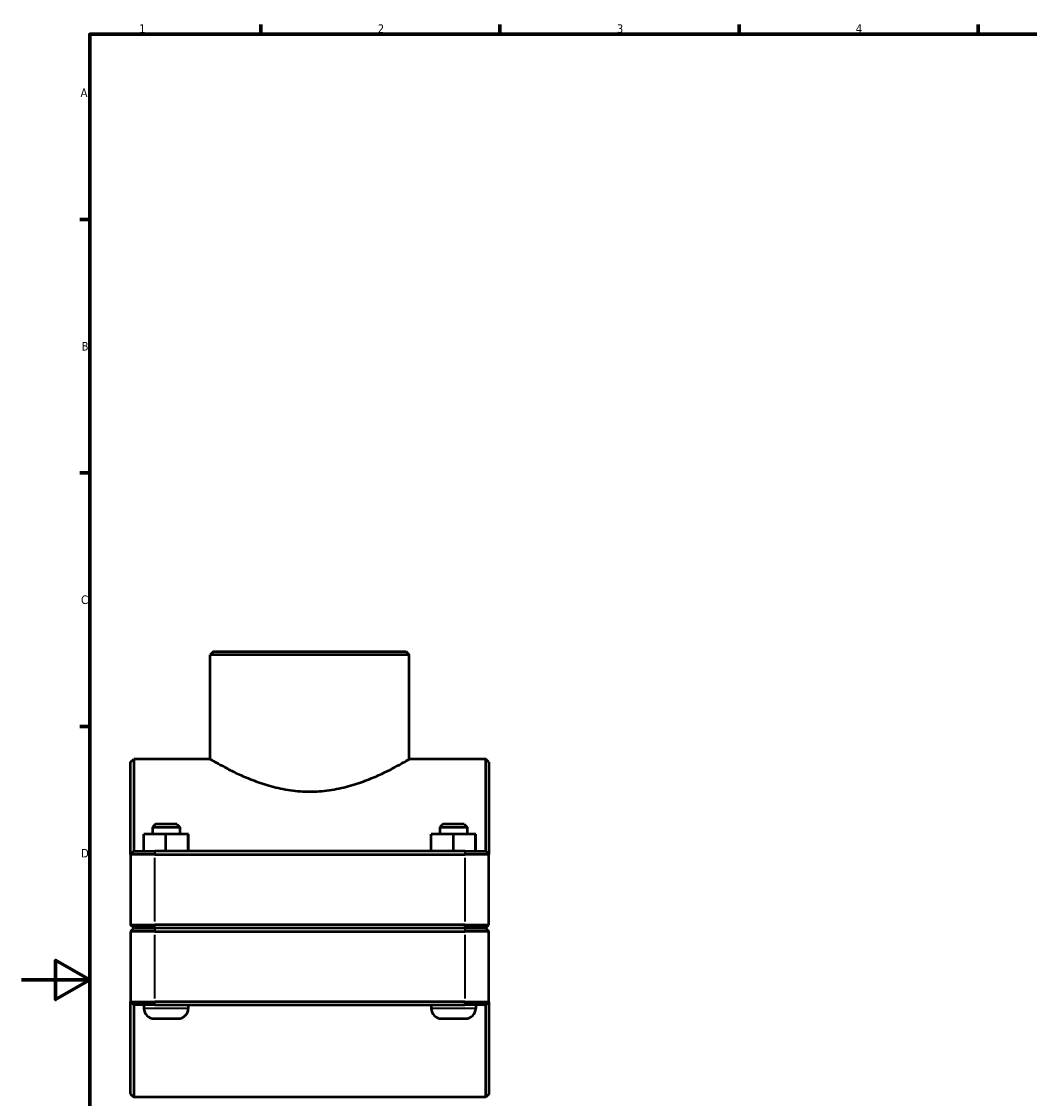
# Model space of a CAD drawing. Header units: millimetres. Extents: x 0 to 1126, y -20 to 1083.
# Tile 2 of 6: x 0 to 295, y 262 to 578. Entities that reach past the tile are written whole.
import ezdxf

# ---------------------------------------------------------------- set-up
doc = ezdxf.new("R2010")
doc.units = ezdxf.units.MM
for name, color, linetype, lineweight in [('Border (ISO)', 7, 'Continuous', 70), ('Visible (ISO)', 7, 'Continuous', 50), ('Visible Narrow (ISO)', 7, 'Continuous', 35)]:
    doc.layers.add(name, color=color, linetype=linetype, lineweight=lineweight)
doc.styles.add('Note Text (ISO)', font='tahoma.ttf')

# ---------------------------------------------------------------- blocks, each defined once
blk = doc.blocks.new('Borders Default Border')
at = {"layer": 'Border (ISO)'}
for p, q in [((70.08, 574), (70.08, 576.9)), ((140.17, 574), (140.17, 576.9)), ((210.25, 574), (210.25, 576.9)), ((280.33, 574), (280.33, 576.9)), ((20, 519.75), (17.1, 519.75)), ((20, 445.5), (17.1, 445.5)), ((20, 371.25), (17.1, 371.25))]:
    blk.add_line(p, q, dxfattribs=at)
at = {"layer": 'Border (ISO)', "flags": 128}
for points in [[(20, 20), (20, 574), (821, 574), (821, 20), (20, 20)], [(0, 297), (20, 297), (10, 302.77), (10, 291.23), (20, 297)]]:
    blk.add_lwpolyline(points, dxfattribs=at)
at = {"layer": 'Border (ISO)', "color": 232, "true_color": 0xca0064, "char_height": 2.5, "attachment_point": 7, "style": 'Note Text (ISO)'}
for s, insert in [('1', (34.48, 574.4)), ('2', (104.37, 574.4)), ('3', (174.43, 574.35)), ('4', (244.42, 574.4)), ('A', (17.29, 555.62)), ('B', (17.59, 481.37)), ('C', (17.43, 407.08)), ('D', (17.43, 332.88))]:
    blk.add_mtext(s, dxfattribs=dict(at, insert=insert))

msp = doc.modelspace()

# ---------------------------------------------------------------- linework, layer by layer
at = {"layer": 'Visible (ISO)'}
for p, q in [((56.209, 393.177), (55.309, 392.277)), ((55.309, 361.677), (55.309, 392.277)), ((113.608, 392.277), (55.309, 392.277)), ((56.209, 393.177), (112.708, 393.177)), ((112.708, 393.177), (113.608, 392.277)), ((113.608, 361.677), (113.608, 392.277)), ((31.959, 360.777), (32.859, 361.677)), ((31.959, 333.777), (31.959, 360.777)), ((32.859, 361.677), (32.859, 334.677)), ((55.309, 361.677), (32.859, 361.677)), ((136.059, 361.677), (113.608, 361.677)), ((136.059, 334.677), (136.059, 361.677)), ((136.959, 360.777), (136.059, 361.677)), ((136.959, 360.777), (136.959, 333.777)), ((39.259, 342.677), (38.359, 341.777)), ((38.359, 341.777), (46.359, 341.777)), ((38.359, 341.777), (38.359, 339.677)), ((45.459, 342.677), (39.259, 342.677)), ((45.459, 342.677), (46.359, 341.777)), ((46.359, 341.777), (46.359, 339.677)), ((123.459, 342.677), (122.559, 341.777)), ((122.559, 341.777), (130.559, 341.777)), ((122.559, 341.777), (122.559, 339.677)), ((129.659, 342.677), (123.459, 342.677)), ((129.659, 342.677), (130.559, 341.777)), ((130.559, 341.777), (130.559, 339.677)), ((35.839, 334.677), (35.839, 339.677)), ((42.318, 339.677), (35.839, 339.677)), ((42.318, 334.677), (42.318, 339.677)), ((48.838, 339.677), (42.318, 339.677)), ((48.838, 334.677), (48.838, 339.677)), ((48.879, 339.677), (48.838, 339.677)), ((48.879, 334.677), (48.879, 339.677)), ((120.039, 334.677), (120.039, 339.677)), ((126.518, 339.677), (120.039, 339.677)), ((126.518, 334.677), (126.518, 339.677)), ((133.038, 339.677), (126.518, 339.677)), ((133.038, 334.677), (133.038, 339.677)), ((133.079, 339.677), (133.038, 339.677)), ((133.079, 334.677), (133.079, 339.677)), ((32.859, 334.677), (31.959, 333.777)), ((32.859, 334.677), (39.009, 334.677)), ((129.909, 334.677), (39.009, 334.677)), ((129.909, 334.677), (136.059, 334.677)), ((136.059, 334.677), (136.959, 333.777)), ((39.009, 333.777), (31.959, 333.777)), ((31.959, 333.777), (31.959, 313.127)), ((39.009, 333.777), (129.909, 333.777)), ((136.959, 333.777), (129.909, 333.777)), ((136.959, 313.127), (136.959, 333.777)), ((32.859, 312.227), (31.959, 313.127)), ((31.959, 313.127), (39.009, 313.127)), ((129.909, 313.127), (39.009, 313.127)), ((129.909, 313.127), (136.959, 313.127)), ((136.059, 312.227), (136.959, 313.127)), ((32.859, 312.127), (31.959, 311.227)), ((39.009, 311.227), (31.959, 311.227)), ((31.959, 311.227), (31.959, 290.577)), ((39.009, 312.227), (32.859, 312.227)), ((32.859, 312.127), (39.009, 312.127)), ((35.859, 312.227), (35.859, 312.127)), ((39.009, 312.227), (129.909, 312.227)), ((129.909, 312.127), (39.009, 312.127)), ((39.009, 311.227), (129.909, 311.227)), ((48.859, 312.227), (48.859, 312.127)), ((120.059, 312.227), (120.059, 312.127)), ((136.059, 312.227), (129.909, 312.227)), ((129.909, 312.127), (136.059, 312.127)), ((136.959, 311.227), (129.909, 311.227)), ((133.059, 312.227), (133.059, 312.127)), ((136.059, 312.127), (136.959, 311.227)), ((136.959, 290.577), (136.959, 311.227)), ((31.959, 290.577), (39.009, 290.577)), ((31.959, 263.577), (31.959, 290.577)), ((32.859, 289.677), (31.959, 290.577)), ((129.909, 290.577), (39.009, 290.577)), ((129.909, 290.577), (136.959, 290.577)), ((136.059, 289.677), (136.959, 290.577)), ((136.959, 290.577), (136.959, 263.577)), ((32.859, 289.677), (32.859, 262.677)), ((39.009, 289.677), (32.859, 289.677)), ((35.859, 289.677), (35.859, 288.677)), ((39.009, 289.677), (129.909, 289.677)), ((48.859, 289.677), (48.859, 288.677)), ((120.059, 289.677), (120.059, 288.677)), ((136.059, 289.677), (129.909, 289.677)), ((133.059, 289.677), (133.059, 288.677)), ((136.059, 262.677), (136.059, 289.677)), ((38.859, 285.677), (45.859, 285.677)), ((123.059, 285.677), (130.059, 285.677)), ((31.959, 263.577), (32.859, 262.677)), ((136.059, 262.677), (32.859, 262.677)), ((136.959, 263.577), (136.059, 262.677))]:
    msp.add_line(p, q, dxfattribs=at)
for centre, start, end in [((38.859, 288.677), 180, 270), ((45.859, 288.677), 270, 0), ((123.059, 288.677), 180, 270), ((130.059, 288.677), 270, 0)]:
    msp.add_arc(centre, 3, start, end, dxfattribs=at)
msp.add_open_spline([(55.309, 361.677), (55.309, 361.677), (55.494, 361.568), (56.255, 361.125), (56.832, 360.792), (58.335, 359.954), (59.263, 359.448), (61.387, 358.351), (62.582, 357.761), (65.119, 356.599), (66.555, 355.984), (69.688, 354.799), (71.387, 354.231), (74.955, 353.262), (76.829, 352.862), (80.635, 352.323), (82.568, 352.185), (86.349, 352.185), (88.282, 352.323), (92.088, 352.862), (93.962, 353.262), (97.53, 354.231), (99.229, 354.799), (102.363, 355.984), (103.798, 356.599), (106.335, 357.761), (107.53, 358.351), (109.654, 359.448), (110.582, 359.954), (112.085, 360.792), (112.662, 361.125), (113.423, 361.568), (113.608, 361.677), (113.608, 361.677)], degree=3, knots=[4.5247282, 4.5247282, 4.5247282, 4.5247282, 5.0886493, 5.0886493, 5.6525704, 5.6525704, 6.2164915, 6.2164915, 6.7804126, 6.7804126, 7.3476736, 7.3476736, 7.9149345, 7.9149345, 8.4821955, 8.4821955, 9.0494564, 9.0494564, 9.6167174, 9.6167174, 10.1839783, 10.1839783, 10.7512393, 10.7512393, 11.3185002, 11.3185002, 11.8824213, 11.8824213, 12.4463424, 12.4463424, 13.0102635, 13.0102635, 13.5741846, 13.5741846, 13.5741846, 13.5741846], dxfattribs=at)
at = {"layer": 'Visible Narrow (ISO)'}
for p, q in [((39.009, 334.632), (39.009, 333.822)), ((129.909, 334.632), (129.909, 333.822)), ((39.009, 314.16), (39.009, 332.745)), ((129.909, 332.745), (129.909, 314.16)), ((39.009, 312.272), (39.009, 313.082)), ((129.909, 312.272), (129.909, 313.082)), ((39.009, 312.082), (39.009, 311.272)), ((39.009, 291.61), (39.009, 310.195)), ((129.909, 312.082), (129.909, 311.272)), ((129.909, 310.195), (129.909, 291.61)), ((39.009, 289.722), (39.009, 290.532)), ((129.909, 289.722), (129.909, 290.532)), ((48.779, 288.677), (35.939, 288.677)), ((132.979, 288.677), (120.139, 288.677))]:
    msp.add_line(p, q, dxfattribs=at)

# ---------------------------------------------------------------- block references
msp.add_blockref('Borders Default Border', (0, 0))

doc.saveas('drawing.dxf')
